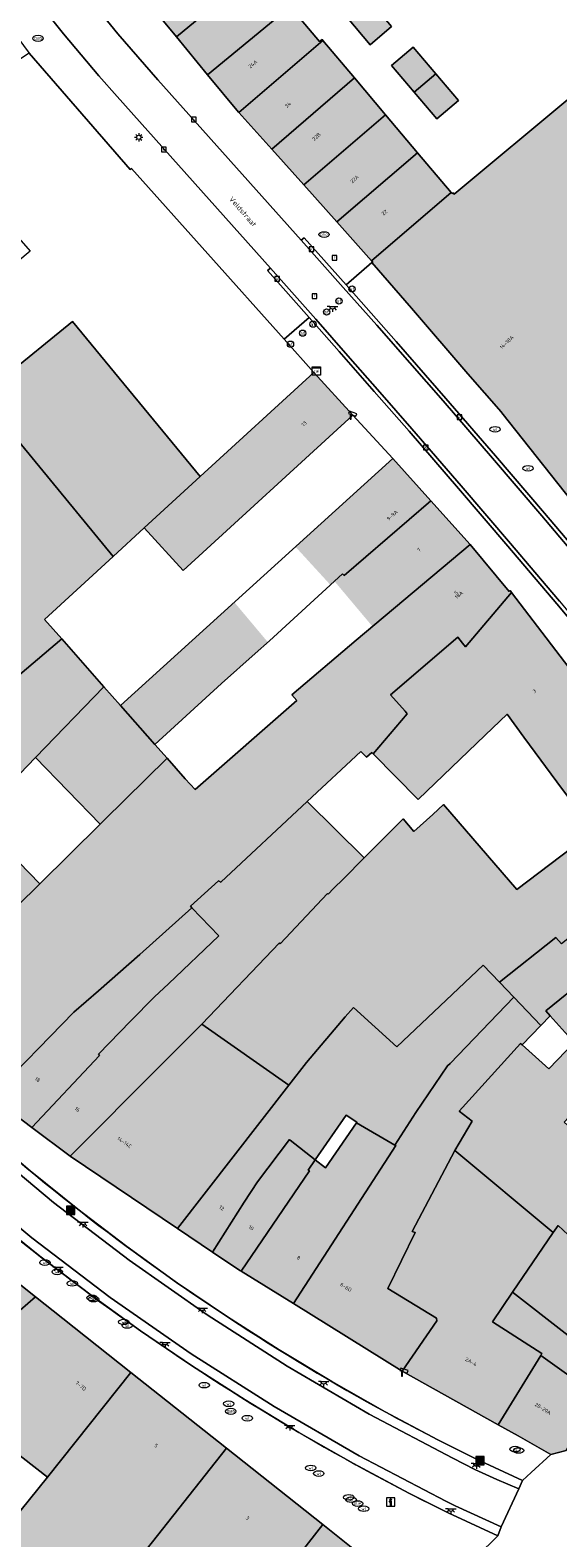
# Model space of a CAD drawing. Header units: metres. Extents: x 196496 to 197479, y 355250 to 356324.
# Tile 115 of 119: x 197211 to 197262, y 356073 to 356218. Entities that reach past the tile are written whole.
import ezdxf
from ezdxf.enums import TextEntityAlignment as Align

# ---------------------------------------------------------------- set-up
doc = ezdxf.new("R2010")
doc.units = ezdxf.units.M
doc.layers.get('0').update_dxf_attribs({"lineweight": 9})
for name, color, linetype, lineweight in [('B-WE-IE-MEUBILAIR_WEGMEUBILAIR-S', 251, 'Continuous', 9), ('B-WE-IE-MEUBILAIR_WEGMEUBILAIR_VERKEERSBORD-S', 251, 'Continuous', 9), ('B-WE-IE-TERREINAFSCHEIDING_KUNSTMATIG_HEKWERK-G', 251, 'IE-TERREINAFSCHEIDING-KUNSTMATIG', 9), ('B-WE-KL-BRANDSTOF_PUT-S', 251, 'Continuous', 9), ('B-WE-KL-DATA-S', 251, 'Continuous', 9), ('B-WE-KL-ET_LS_OV_LICHTMAST-S', 251, 'Continuous', 9), ('B-WE-KL-ET_LS_OV_LICHTPUNT-S', 251, 'Continuous', 9), ('B-WE-KL-GAS_PUT-S', 251, 'Continuous', 9), ('B-WE-KL-WATER-S', 251, 'Continuous', 9), ('B-WE-OG-BEBOUWING-GV', 251, 'Continuous', 9), ('B-WE-OG-BEBOUWING_HUISNUMMER-T35', 90, 'Continuous', 9), ('B-WE-OG-BEBOUWING_STRAATNAAM-T35', 130, 'Continuous', 9), ('B-WE-OG-TERREIN_ERF-GV', 251, 'Continuous', 9), ('B-WE-RI-GWA_KOLK-S', 251, 'Continuous', 9), ('B-WE-RI-GWA_RIOOLPUT-S', 251, 'Continuous', 9), ('B-WE-RI-HWA_GOOT_LIJNGOOT-G', 251, 'Continuous', 9), ('B-WE-VH-GOOT-G', 251, 'Continuous', 9), ('B-WE-VH-VERHARDING_BETONSTRAATSTEEN-GV', 251, 'Continuous', 9), ('B-WE-VH-VERHARDING_OPEN-GV', 251, 'Continuous', 9), ('B-WE-VH-VERHARDING_STRAATBAKSTEEN-GV', 251, 'Continuous', 9), ('B-WE-VW-AFSLUITPAAL-S', 251, 'Continuous', 9)]:
    doc.layers.add(name, color=color, linetype=linetype, lineweight=lineweight)
doc.layers.add('X-XX-AL-PRESENTATIE_GEBOUW3-V', color=7, linetype='Continuous', lineweight=9, true_color=0xebe1d6)
doc.styles.add('NLCS-ISO', font='NLCS-ISO.ttf')
doc.styles.add('NLCS-ISO-ANNOTATIEF-T35', font='NLCS-ISO.ttf', dxfattribs={"height": 3.5})
doc.linetypes.add('IE-TERREINAFSCHEIDING-KUNSTMATIG', pattern='A,4,[82,NLCS.SHX,S=0.75,R=90,X=0,Y=0],4,-2', length=10)

# ---------------------------------------------------------------- blocks, each defined once
blk = doc.blocks.new('SIE-WEG_AFVALBAK-SO')
at = {"linetype": 'ByBlock', "lineweight": 18}
h = blk.add_hatch(color=0, dxfattribs=at)
h.dxf.hatch_style = 1
h.paths.add_polyline_path([(-1.5, -1.5), (1.5, -1.5), (1.5, 1.5), (-1.5, 1.5)])
at = {"color": 0, "linetype": 'ByBlock', "lineweight": 18}
for points in [[(-2, -2), (2, -2), (2, 2), (-2, 2)], [(-1.5, -1.5), (1.5, -1.5), (1.5, 1.5), (-1.5, 1.5)]]:
    blk.add_lwpolyline(points, close=True, dxfattribs=at)
blk = doc.blocks.new('SIE-WEG_VERKEERSBORD_INFORMATIE-SO')
at = {"linetype": 'ByBlock', "lineweight": 18}
h = blk.add_hatch(color=0, dxfattribs=at)
h.dxf.hatch_style = 1
h.paths.add_polyline_path([(0.32, 0.49), (-0.82, 0.49), (-0.82, 0.19), (-0.32, 0.19), (-0.32, -1.62), (0.32, -1.62)])
h = blk.add_hatch(color=0, dxfattribs=at)
h.dxf.hatch_style = 1
edge = h.paths.add_edge_path()
edge.add_arc((0, 1.25), 0.373, 0, 360)
at = {"color": 0, "linetype": 'ByBlock', "lineweight": 18}
for points in [[(-2, -2), (2, -2), (2, 2), (-2, 2)], [(0.32, 0.49), (-0.82, 0.49), (-0.82, 0.19), (-0.32, 0.19), (-0.32, -1.62), (0.32, -1.62)]]:
    blk.add_lwpolyline(points, close=True, dxfattribs=at)
blk.add_circle((0, 1.25), 0.373, dxfattribs=at)
blk = doc.blocks.new('SKL-DATA_SIGNAAL_CAIKAST-SO')
at = {"color": 0, "linetype": 'ByBlock', "lineweight": 18}
for points in [[(-2, 2), (2, 2), (2, 1.68), (-2, 1.68)], [(-2, 1.52), (2, 1.52), (2, -2), (-2, -2)]]:
    blk.add_lwpolyline(points, close=True, dxfattribs=at)
at = {"color": 0, "linetype": 'ByBlock', "lineweight": 18, "style": 'NLCS-ISO'}
blk.add_text('cai', height=1.5, dxfattribs=at).set_placement((0, 0), align=Align.MIDDLE_CENTER)
blk = doc.blocks.new('SKL-ET_OV_LICHTMAST-SO')
at = {"color": 0, "linetype": 'ByBlock', "lineweight": 18}
for points in [[(-1.25, 0), (-2, 0)], [(-1.41, 1.41), (-0.88, 0.88)], [(0, 2), (0, 1.25)], [(0.88, 0.88), (1.41, 1.41)], [(2, 0), (1.25, 0)], [(-1.41, -1.41), (-0.88, -0.88)], [(0, -1.25), (0, -2)], [(0.88, -0.88), (1.41, -1.41)]]:
    blk.add_lwpolyline(points, dxfattribs=at)
blk.add_circle((0, 0), 1, dxfattribs=at)
blk = doc.blocks.new('SVW-AFSLUITPAAL-SO')
at = {"lineweight": 18}
blk.add_circle((0, 0), 1.5, dxfattribs=at)
at = {"lineweight": 18, "style": 'NLCS-ISO'}
blk.add_text('af', height=1.8, dxfattribs=at).set_placement((0, 0), align=Align.MIDDLE_CENTER)
blk = doc.blocks.new('SRI-PUT_INSPECTIEPUT_RIOOLPUT-SO')
at = {"color": 0, "linetype": 'ByBlock', "lineweight": 18}
blk.add_lwpolyline([(-1.12, -1.12), (1.12, -1.12), (1.12, 1.12), (-1.12, 1.12)], close=True, dxfattribs=at)
at = {"color": 0, "linetype": 'ByBlock', "lineweight": 18, "style": 'NLCS-ISO'}
blk.add_text('r', height=1.5, dxfattribs=at).set_placement((0, 0.28), align=Align.MIDDLE_CENTER)
blk = doc.blocks.new('SKL-BENZINEPUT_OLIEPUT-SO')
at = {"color": 0, "linetype": 'ByBlock', "lineweight": 18}
blk.add_ellipse((0, 0), major_axis=(2.5, 0), ratio=0.54, dxfattribs=at)
at = {"color": 0, "linetype": 'ByBlock', "lineweight": 18, "style": 'NLCS-ISO'}
blk.add_text('olie', height=1.5, dxfattribs=at).set_placement((0, 0.16), align=Align.MIDDLE_CENTER)
blk = doc.blocks.new('SRI-KOLK-SO')
at = {"color": 0, "linetype": 'ByBlock', "lineweight": 18}
blk.add_lwpolyline([(-1.125, -1.125), (1.125, -1.125), (1.125, 1.125), (-1.125, 1.125)], close=True, dxfattribs=at)
at = {"color": 0, "linetype": 'ByBlock', "lineweight": 18, "style": 'NLCS-ISO'}
blk.add_text('k', height=1.5, dxfattribs=at).set_placement((0, 0), align=Align.MIDDLE_CENTER)
blk = doc.blocks.new('SKL-WATER_WATERLEIDINGPUT-SO')
at = {"color": 0, "linetype": 'ByBlock', "lineweight": 18}
blk.add_ellipse((0, 0), major_axis=(2.5, 0), ratio=0.54, dxfattribs=at)
at = {"color": 0, "linetype": 'ByBlock', "lineweight": 18, "style": 'NLCS-ISO'}
blk.add_text('wl', height=1.5, dxfattribs=at).set_placement((0, 0), align=Align.MIDDLE_CENTER)
blk = doc.blocks.new('SKL-GAS_PUT-SO')
at = {"color": 0, "linetype": 'ByBlock', "lineweight": 18}
blk.add_ellipse((0, 0), major_axis=(2.5, 0), ratio=0.601255, dxfattribs=at)
at = {"color": 0, "linetype": 'ByBlock', "lineweight": 18, "style": 'NLCS-ISO'}
blk.add_text('gas', height=1.8, dxfattribs=at).set_placement((0.12, 0.3), align=Align.MIDDLE_CENTER)
blk = doc.blocks.new('SIE-WEG_CAMERA-SO')
at = {"color": 0, "linetype": 'ByBlock', "lineweight": 18}
blk.add_lwpolyline([(-1.22, 0.41), (-1.22, -1.92), (-0.72, -1.92), (-0.72, 0.25), (1.55, -0.53), (1.95, 0.66), (-1.6, 1.86), (-2, 0.68)], close=True, dxfattribs=at)
blk = doc.blocks.new('SKL-ET_OV_LICHTPUNT-SO')
at = {"color": 0, "linetype": 'ByBlock', "lineweight": 18}
for points in [[(-1.25, 0), (-2.5, 0)], [(1.25, 0), (2.5, 0)], [(-0.92, -0.85), (-1.83, -1.7)], [(0, -1.25), (0, -2.5)], [(0.92, -0.85), (1.83, -1.7)]]:
    blk.add_lwpolyline(points, dxfattribs=at)
blk.add_lwpolyline([(0, 0), (1.25, 0, -1), (-1.25, 0)], format="xyb", close=True, dxfattribs=at)

msp = doc.modelspace()

# ---------------------------------------------------------------- hatches: boundary and pattern name
at = {"layer": 'X-XX-AL-PRESENTATIE_GEBOUW3-V'}
for points in [[(197229.832, 356227.443), (197222.014, 356220.995), (197225, 356217.377), (197232.864, 356223.862)], [(197232.864, 356223.862), (197225, 356217.377), (197227.992, 356213.752), (197235.919, 356220.253)], [(197243.495, 356220.945), (197241.424, 356219.197), (197243.598, 356216.621), (197245.669, 356218.369)], [(197235.919, 356220.253), (197227.992, 356213.752), (197230.957, 356210.159), (197230.991, 356210.121), (197239.05, 356217.037), (197238.981, 356217.119), (197238.74, 356216.921)], [(197230.991, 356210.121), (197234.146, 356206.61), (197242.097, 356213.433), (197239.05, 356217.037)], [(197247.842, 356212.077), (197249.905, 356213.834), (197247.724, 356216.393), (197245.661, 356214.636)], [(197249.905, 356213.834), (197247.842, 356212.077), (197250.022, 356209.517), (197252.085, 356211.274)], [(197237.24, 356203.168), (197245.083, 356209.899), (197242.097, 356213.433), (197234.146, 356206.61)], [(197243.759, 356195.716), (197247.581, 356191.339), (197252.998, 356185.049), (197256.171, 356181.395), (197256.239, 356181.309), (197262.964, 356172.841), (197263.696, 356172.021), (197269.243, 356176.991), (197274.836, 356181.704), (197278.742, 356184.986), (197283.491, 356189.822), (197286.538, 356193.048), (197282.24, 356197.932), (197282.325, 356198), (197279.593, 356200.794), (197278.393, 356199.601), (197274.442, 356204.178), (197269.844, 356210.213), (197267.684, 356208.463), (197266.684, 356207.661), (197262.971, 356211.689), (197251.671, 356202.285), (197251.564, 356202.402), (197251.474, 356202.338), (197251.376, 356202.454), (197243.744, 356195.905), (197243.846, 356195.792)], [(197245.083, 356209.899), (197237.24, 356203.168), (197240.416, 356199.62), (197248.157, 356206.263)], [(197243.744, 356195.905), (197251.376, 356202.454), (197248.157, 356206.263), (197240.416, 356199.62)], [(197218.916, 356167.521), (197221.908, 356170.262), (197227.285, 356175.19), (197215.017, 356190.063), (197208.261, 356184.567), (197206.272, 356182.938), (197209.395, 356179.115)], [(197221.908, 356170.262), (197225.649, 356166.176), (197241.925, 356181.092), (197238.182, 356185.176), (197227.285, 356175.19)], [(197213.987, 356159.622), (197212.329, 356161.484), (197218.916, 356167.521), (197209.395, 356179.115), (197206.917, 356177.092), (197206.783, 356176.983), (197202.015, 356173.09), (197183.219, 356157.621), (197183.147, 356157.709), (197173.459, 356149.729), (197173.642, 356149.522), (197179.93, 356142.89), (197194.162, 356155.192), (197204.679, 356164.478), (197207.446, 356161.324), (197197.014, 356152.155), (197186.82, 356142.887), (197186.732, 356142.984), (197183.02, 356139.632), (197186.505, 356135.957), (197191.369, 356139.986), (197196.398, 356144.22), (197196.718, 356144.443), (197201.251, 356148.522), (197206.538, 356153.321)], [(197249.438, 356172.861), (197245.778, 356176.92), (197236.433, 356168.451), (197239.777, 356164.805), (197240.167, 356165.162), (197240.937, 356165.869), (197241.11, 356165.688)], [(197253.213, 356168.675), (197249.438, 356172.861), (197241.11, 356165.688), (197240.937, 356165.869), (197240.167, 356165.162), (197243.839, 356160.794)], [(197211.884, 356136.125), (197198.858, 356123.319), (197199.014, 356123.164), (197207.199, 356115.685), (197215.138, 356123.812), (197217.529, 356125.86), (197221.489, 356129.333), (197226.492, 356133.814), (197226.353, 356133.958), (197229.052, 356136.417), (197229.278, 356136.288), (197237.565, 356144.012), (197242.706, 356148.804), (197243.252, 356148.253), (197243.774, 356148.701), (197243.879, 356148.594), (197247.169, 356152.421), (197246.976, 356152.689), (197245.567, 356154.25), (197252.011, 356159.767), (197252.471, 356159.195), (197252.757, 356158.839), (197257.167, 356164.072), (197257.036, 356164.243), (197256.944, 356164.175), (197253.213, 356168.675), (197243.839, 356160.794), (197242.273, 356159.478), (197236.086, 356154.245), (197236.564, 356153.705), (197226.805, 356145.181), (197225.852, 356146.184), (197224.098, 356148.16), (197218.03, 356142.18), (197217.671, 356141.826)], [(197219.625, 356153.218), (197222.916, 356149.497), (197229.323, 356155.322), (197233.778, 356159.304), (197230.561, 356163.129)], [(197252.471, 356159.195), (197252.011, 356159.767), (197245.567, 356154.25), (197246.976, 356152.689), (197247.169, 356152.421), (197243.879, 356148.594), (197248.217, 356144.197), (197254.661, 356150.38), (197256.762, 356152.382), (197258.361, 356150.177), (197262.077, 356145.16), (197263.936, 356142.715), (197265.028, 356141.274), (197271.109, 356145.882), (197257.167, 356164.072), (197252.757, 356158.839)], [(197204.84, 356141.027), (197205.471, 356141.627), (197207.252, 356143.271), (197206.959, 356143.581), (197211.468, 356148.234), (197218.042, 356155.016), (197213.987, 356159.622), (197206.538, 356153.321), (197201.251, 356148.522), (197196.718, 356144.443), (197196.398, 356144.22), (197191.369, 356139.986), (197186.505, 356135.957), (197186.917, 356135.523), (197189.396, 356132.908), (197189.521, 356132.776), (197192.765, 356135.669), (197193.72, 356134.771), (197200.401, 356140.545), (197203.132, 356142.975)], [(197219.625, 356153.218), (197218.042, 356155.016), (197211.468, 356148.234), (197217.671, 356141.826), (197218.03, 356142.18), (197224.098, 356148.16), (197222.916, 356149.497)], [(197241.031, 356136.606), (197240.094, 356135.664), (197239.576, 356135.129), (197239.514, 356135.189), (197234.972, 356130.369), (197234.888, 356130.455), (197227.431, 356122.653), (197235.78, 356116.786), (197237.48, 356118.976), (197241.205, 356123.346), (197241.998, 356124.249), (197246.181, 356120.479), (197254.455, 356128.302), (197256.011, 356126.67), (197261.432, 356130.979), (197261.993, 356130.367), (197275.037, 356140.724), (197271.109, 356145.882), (197265.028, 356141.274), (197265.098, 356141.182), (197257.698, 356135.573), (197250.656, 356143.733), (197249.614, 356142.781), (197247.801, 356141.127), (197246.762, 356142.364), (197243.017, 356138.601)], [(197237.565, 356144.012), (197229.278, 356136.288), (197229.052, 356136.417), (197226.353, 356133.958), (197226.492, 356133.814), (197229.081, 356131.11), (197224.225, 356126.504), (197222.899, 356125.266), (197220.599, 356122.949), (197217.504, 356119.786), (197217.625, 356119.658), (197211.124, 356112.744), (197214.794, 356109.995), (197223.514, 356118.705), (197226.772, 356121.986), (197227.431, 356122.653), (197234.888, 356130.455), (197234.972, 356130.369), (197239.514, 356135.189), (197239.576, 356135.129), (197240.094, 356135.664), (197241.031, 356136.606), (197243.017, 356138.601)], [(197198.858, 356123.319), (197211.884, 356136.125), (197208.862, 356139.222), (197207.15, 356137.406), (197204.273, 356140.489), (197202.247, 356138.566), (197201.516, 356137.854), (197192.545, 356129.59)], [(197268.215, 356130.203), (197277.382, 356137.643), (197275.037, 356140.724), (197261.993, 356130.367), (197261.432, 356130.979), (197256.011, 356126.67), (197257.388, 356125.243), (197260.007, 356122.529), (197260.899, 356123.455), (197260.474, 356123.922)], [(197207.199, 356115.685), (197211.124, 356112.744), (197217.625, 356119.658), (197217.504, 356119.786), (197220.599, 356122.949), (197222.899, 356125.266), (197224.225, 356126.504), (197229.081, 356131.11), (197226.492, 356133.814), (197221.489, 356129.333), (197217.529, 356125.86), (197215.138, 356123.812)], [(197266.212, 356117.507), (197269.434, 356114.134), (197274.756, 356118.974), (197278.133, 356122.045), (197284.687, 356128.047), (197281.099, 356132.76), (197272.302, 356125.61), (197268.215, 356130.203), (197260.474, 356123.922), (197260.899, 356123.455), (197263.194, 356120.9)], [(197241.294, 356113.912), (197242.334, 356113.238), (197242.288, 356113.171), (197245.975, 356111.049), (197247.984, 356114.181), (197251.047, 356118.645), (197251.299, 356118.867), (197257.388, 356125.243), (197256.011, 356126.67), (197254.455, 356128.302), (197246.181, 356120.479), (197241.998, 356124.249), (197241.205, 356123.346), (197237.48, 356118.976), (197235.78, 356116.786), (197225.109, 356103.046), (197228.479, 356100.777), (197231.494, 356105.561), (197232.786, 356107.512), (197235.848, 356111.574), (197235.922, 356111.52), (197238.324, 356109.625)], [(197251.724, 356110.537), (197253.406, 356113.341), (197252.143, 356114.291), (197258.051, 356120.781), (197258.196, 356120.651), (197260.007, 356122.529), (197257.388, 356125.243), (197251.299, 356118.867), (197251.047, 356118.645), (197247.984, 356114.181), (197245.975, 356111.049), (197246.067, 356110.994), (197236.231, 356095.838), (197246.689, 356089.37), (197250.007, 356094.195), (197249.984, 356094.442), (197245.315, 356097.297), (197247.932, 356102.652), (197247.643, 356102.765)], [(197214.794, 356109.995), (197225.109, 356103.046), (197235.78, 356116.786), (197227.431, 356122.653), (197226.772, 356121.986), (197223.514, 356118.705)], [(197261.178, 356102.651), (197261.656, 356103.342), (197265.026, 356100.205), (197265.049, 356100.007), (197271.237, 356093.986), (197275.512, 356099.532), (197268.974, 356105.7), (197269.704, 356106.706), (197266.782, 356109.479), (197266.491, 356109.457), (197265.492, 356110.292), (197262.234, 356113.252), (197266.212, 356117.507), (197263.194, 356120.9), (197260.751, 356118.364), (197258.196, 356120.651), (197258.051, 356120.781), (197252.143, 356114.291), (197253.406, 356113.341), (197251.724, 356110.537)], [(197242.288, 356113.171), (197239.306, 356108.85), (197238.324, 356109.625), (197237.655, 356108.656), (197237.774, 356108.574), (197231.208, 356098.945), (197236.231, 356095.838), (197246.067, 356110.994), (197245.975, 356111.049)], [(197231.208, 356098.945), (197237.774, 356108.574), (197237.655, 356108.656), (197238.324, 356109.625), (197235.922, 356111.52), (197235.848, 356111.574), (197232.786, 356107.512), (197231.494, 356105.561), (197228.479, 356100.777), (197231.079, 356099.025)], [(197259.985, 356090.872), (197260.093, 356091.049), (197255.361, 356094.1), (197257.286, 356096.929), (197261.178, 356102.651), (197251.724, 356110.537), (197247.643, 356102.765), (197247.932, 356102.652), (197245.315, 356097.297), (197249.984, 356094.442), (197250.007, 356094.195), (197246.689, 356089.37), (197255.909, 356084.2)], [(197194.711, 356082.605), (197196.093, 356083.698), (197201.786, 356088.395), (197202.451, 356088.944), (197202.594, 356088.807), (197211.469, 356096.474), (197203.416, 356102.846), (197200.461, 356100.31), (197202.674, 356097.189), (197202.593, 356096.479), (197202.505, 356095.18), (197201.73, 356093.864), (197200.312, 356091.457), (197197.502, 356089.258), (197196.797, 356090.098), (197195.114, 356092.043), (197195.03, 356091.966), (197189.428, 356098.695), (197184.241, 356094.751), (197190.633, 356086.929), (197190.975, 356087.232)], [(197257.286, 356096.929), (197267.109, 356089.294), (197271.002, 356093.68), (197271.01, 356093.691), (197271.237, 356093.986), (197265.049, 356100.007), (197265.026, 356100.205), (197261.656, 356103.342), (197261.178, 356102.651)], [(197201.786, 356088.395), (197205.938, 356085.184), (197203.523, 356082.086), (197203.37, 356078.96), (197205.335, 356077.036), (197205.445, 356076.923), (197208.965, 356082.022), (197212.603, 356079.186), (197220.611, 356089.241), (197214.075, 356094.413), (197211.469, 356096.474), (197202.594, 356088.807), (197202.451, 356088.944)], [(197259.985, 356090.872), (197265.592, 356086.876), (197267.031, 356089.206), (197267.055, 356089.233), (197267.109, 356089.294), (197257.286, 356096.929), (197255.361, 356094.1), (197260.093, 356091.049)], [(197255.909, 356084.2), (197257.805, 356083.137), (197260.955, 356081.371), (197262.42, 356081.745), (197265.592, 356086.876), (197259.985, 356090.872)], [(197208.956, 356036.707), (197215.953, 356045.647), (197221.256, 356052.18), (197222.757, 356054.076), (197213.494, 356061.312), (197217.715, 356066.662), (197219.579, 356069.021), (197229.803, 356081.968), (197220.611, 356089.241), (197212.603, 356079.186), (197208.372, 356073.921), (197208.191, 356074.107), (197184.317, 356044.291), (197197.014, 356040.361), (197197.053, 356040.489), (197197.553, 356040.343), (197197.541, 356040.147), (197207.083, 356037.271)], [(197217.715, 356066.662), (197213.494, 356061.312), (197222.757, 356054.076), (197224.065, 356055.728), (197224.408, 356055.659), (197229.924, 356062.656), (197229.766, 356062.778), (197239.067, 356074.637), (197229.803, 356081.968), (197219.579, 356069.021), (197222.295, 356066.862), (197223.117, 356066.209), (197222.532, 356065.469), (197223.68, 356064.556), (197222.376, 356062.953), (197220.425, 356064.506)], [(197239.067, 356074.637), (197229.766, 356062.778), (197229.924, 356062.656), (197231.418, 356061.501), (197233.257, 356060.688), (197234.453, 356064.488), (197238.89, 356062.865), (197242.113, 356072.227)]]:
    msp.add_hatch(color=256, dxfattribs=at).paths.add_polyline_path(points)

# ---------------------------------------------------------------- linework, layer by layer
at = {"layer": 'B-WE-IE-TERREINAFSCHEIDING_KUNSTMATIG_HEKWERK-G', "ltscale": 0.2, "flags": 128}
for points in [[(197210.865, 356215.816), (197220.544, 356204.661), (197220.684, 356204.763), (197235.338, 356188.36)], [(197235.338, 356188.36), (197238.182, 356185.176)]]:
    msp.add_lwpolyline(points, dxfattribs=at)
at = {"layer": 'B-WE-OG-BEBOUWING-GV', "flags": 128}
for points in [[(197229.832, 356227.443), (197222.014, 356220.995), (197225, 356217.377), (197232.864, 356223.862)], [(197232.864, 356223.862), (197225, 356217.377), (197227.992, 356213.752), (197235.919, 356220.253)], [(197243.495, 356220.945), (197241.424, 356219.197), (197243.598, 356216.621), (197245.669, 356218.369)], [(197235.919, 356220.253), (197227.992, 356213.752), (197230.957, 356210.159), (197230.991, 356210.121), (197239.05, 356217.037), (197238.981, 356217.119), (197238.74, 356216.921)], [(197230.991, 356210.121), (197234.146, 356206.61), (197242.097, 356213.433), (197239.05, 356217.037)], [(197247.842, 356212.077), (197249.905, 356213.834), (197247.724, 356216.393), (197245.661, 356214.636)], [(197249.905, 356213.834), (197247.842, 356212.077), (197250.022, 356209.517), (197252.085, 356211.274)], [(197237.24, 356203.168), (197245.083, 356209.899), (197242.097, 356213.433), (197234.146, 356206.61)], [(197245.083, 356209.899), (197237.24, 356203.168), (197240.416, 356199.62), (197248.157, 356206.263)], [(197243.744, 356195.905), (197251.376, 356202.454), (197248.157, 356206.263), (197240.416, 356199.62)], [(197218.916, 356167.521), (197221.908, 356170.262), (197227.285, 356175.19), (197215.017, 356190.063), (197208.261, 356184.567), (197206.272, 356182.938), (197209.395, 356179.115)], [(197221.908, 356170.262), (197225.649, 356166.176), (197241.925, 356181.092), (197238.182, 356185.176), (197227.285, 356175.19)], [(197219.625, 356153.218), (197222.916, 356149.497), (197229.323, 356155.322), (197232.547, 356158.204), (197233.932, 356159.442), (197240.937, 356165.869), (197241.11, 356165.688), (197249.438, 356172.861), (197245.778, 356176.92)], [(197253.213, 356168.675), (197249.438, 356172.861), (197241.11, 356165.688), (197240.937, 356165.869), (197233.932, 356159.442), (197232.547, 356158.204), (197229.323, 356155.322), (197222.916, 356149.497), (197224.098, 356148.16), (197225.852, 356146.184), (197226.805, 356145.181), (197236.564, 356153.705), (197236.086, 356154.245), (197242.273, 356159.478)], [(197252.471, 356159.195), (197252.011, 356159.767), (197245.567, 356154.25), (197246.976, 356152.689), (197247.169, 356152.421), (197243.879, 356148.594), (197248.217, 356144.197), (197254.661, 356150.38), (197256.762, 356152.382), (197258.361, 356150.177), (197262.077, 356145.16), (197263.936, 356142.715), (197265.028, 356141.274), (197271.109, 356145.882), (197257.167, 356164.072), (197252.757, 356158.839)], [(197204.84, 356141.027), (197205.471, 356141.627), (197207.252, 356143.271), (197206.959, 356143.581), (197211.468, 356148.234), (197218.042, 356155.016), (197213.987, 356159.622), (197206.538, 356153.321), (197201.251, 356148.522), (197196.718, 356144.443), (197196.398, 356144.22), (197191.369, 356139.986), (197186.505, 356135.957), (197186.917, 356135.523), (197189.396, 356132.908), (197189.521, 356132.776), (197192.765, 356135.669), (197193.72, 356134.771), (197200.401, 356140.545), (197203.132, 356142.975)], [(197219.625, 356153.218), (197218.042, 356155.016), (197211.468, 356148.234), (197217.671, 356141.826), (197218.03, 356142.18), (197224.098, 356148.16), (197222.916, 356149.497)], [(197237.565, 356144.012), (197229.278, 356136.288), (197229.052, 356136.417), (197226.353, 356133.958), (197226.492, 356133.814), (197229.081, 356131.11), (197224.225, 356126.504), (197222.899, 356125.266), (197220.599, 356122.949), (197217.504, 356119.786), (197217.625, 356119.658), (197211.124, 356112.744), (197214.794, 356109.995), (197223.514, 356118.705), (197226.772, 356121.986), (197227.431, 356122.653), (197234.888, 356130.455), (197234.972, 356130.369), (197239.514, 356135.189), (197239.576, 356135.129), (197240.094, 356135.664), (197241.031, 356136.606), (197243.017, 356138.601)], [(197198.858, 356123.319), (197211.884, 356136.125), (197208.862, 356139.222), (197207.15, 356137.406), (197204.273, 356140.489), (197202.247, 356138.566), (197201.516, 356137.854), (197192.545, 356129.59)], [(197268.215, 356130.203), (197277.382, 356137.643), (197275.037, 356140.724), (197261.993, 356130.367), (197261.432, 356130.979), (197256.011, 356126.67), (197257.388, 356125.243), (197260.007, 356122.529), (197260.899, 356123.455), (197260.474, 356123.922)], [(197207.199, 356115.685), (197211.124, 356112.744), (197217.625, 356119.658), (197217.504, 356119.786), (197220.599, 356122.949), (197222.899, 356125.266), (197224.225, 356126.504), (197229.081, 356131.11), (197226.492, 356133.814), (197221.489, 356129.333), (197217.529, 356125.86), (197215.138, 356123.812)], [(197266.212, 356117.507), (197269.434, 356114.134), (197274.756, 356118.974), (197278.133, 356122.045), (197284.687, 356128.047), (197281.099, 356132.76), (197272.302, 356125.61), (197268.215, 356130.203), (197260.474, 356123.922), (197260.899, 356123.455), (197263.194, 356120.9)], [(197241.294, 356113.912), (197242.334, 356113.238), (197242.288, 356113.171), (197245.975, 356111.049), (197247.984, 356114.181), (197251.047, 356118.645), (197251.299, 356118.867), (197257.388, 356125.243), (197256.011, 356126.67), (197254.455, 356128.302), (197246.181, 356120.479), (197241.998, 356124.249), (197241.205, 356123.346), (197237.48, 356118.976), (197235.78, 356116.786), (197225.109, 356103.046), (197228.479, 356100.777), (197231.494, 356105.561), (197232.786, 356107.512), (197235.848, 356111.574), (197235.922, 356111.52), (197238.324, 356109.625)], [(197251.724, 356110.537), (197253.406, 356113.341), (197252.143, 356114.291), (197258.051, 356120.781), (197258.196, 356120.651), (197260.007, 356122.529), (197257.388, 356125.243), (197251.299, 356118.867), (197251.047, 356118.645), (197247.984, 356114.181), (197245.975, 356111.049), (197246.067, 356110.994), (197236.231, 356095.838), (197246.689, 356089.37), (197250.007, 356094.195), (197249.984, 356094.442), (197245.315, 356097.297), (197247.932, 356102.652), (197247.643, 356102.765)], [(197214.794, 356109.995), (197225.109, 356103.046), (197235.78, 356116.786), (197227.431, 356122.653), (197226.772, 356121.986), (197223.514, 356118.705)], [(197261.178, 356102.651), (197261.656, 356103.342), (197265.026, 356100.205), (197265.049, 356100.007), (197271.237, 356093.986), (197275.512, 356099.532), (197268.974, 356105.7), (197269.704, 356106.706), (197266.782, 356109.479), (197266.491, 356109.457), (197265.492, 356110.292), (197262.234, 356113.252), (197266.212, 356117.507), (197263.194, 356120.9), (197260.751, 356118.364), (197258.196, 356120.651), (197258.051, 356120.781), (197252.143, 356114.291), (197253.406, 356113.341), (197251.724, 356110.537)], [(197242.288, 356113.171), (197239.306, 356108.85), (197238.324, 356109.625), (197237.655, 356108.656), (197237.774, 356108.574), (197231.208, 356098.945), (197236.231, 356095.838), (197246.067, 356110.994), (197245.975, 356111.049)], [(197231.208, 356098.945), (197237.774, 356108.574), (197237.655, 356108.656), (197238.324, 356109.625), (197235.922, 356111.52), (197235.848, 356111.574), (197232.786, 356107.512), (197231.494, 356105.561), (197228.479, 356100.777), (197231.079, 356099.025)], [(197259.985, 356090.872), (197260.093, 356091.049), (197255.361, 356094.1), (197257.286, 356096.929), (197261.178, 356102.651), (197251.724, 356110.537), (197247.643, 356102.765), (197247.932, 356102.652), (197245.315, 356097.297), (197249.984, 356094.442), (197250.007, 356094.195), (197246.689, 356089.37), (197255.909, 356084.2)], [(197194.711, 356082.605), (197196.093, 356083.698), (197201.786, 356088.395), (197202.451, 356088.944), (197202.594, 356088.807), (197211.469, 356096.474), (197203.416, 356102.846), (197200.461, 356100.31), (197202.674, 356097.189), (197202.593, 356096.479), (197202.505, 356095.18), (197201.73, 356093.864), (197200.312, 356091.457), (197197.502, 356089.258), (197196.797, 356090.098), (197195.114, 356092.043), (197195.03, 356091.966), (197189.428, 356098.695), (197184.241, 356094.751), (197190.633, 356086.929), (197190.975, 356087.232)], [(197257.286, 356096.929), (197267.109, 356089.294), (197271.002, 356093.68), (197271.01, 356093.691), (197271.237, 356093.986), (197265.049, 356100.007), (197265.026, 356100.205), (197261.656, 356103.342), (197261.178, 356102.651)], [(197201.786, 356088.395), (197205.938, 356085.184), (197203.523, 356082.086), (197203.37, 356078.96), (197205.335, 356077.036), (197205.445, 356076.923), (197208.965, 356082.022), (197212.603, 356079.186), (197220.611, 356089.241), (197214.075, 356094.413), (197211.469, 356096.474), (197202.594, 356088.807), (197202.451, 356088.944)], [(197259.985, 356090.872), (197265.592, 356086.876), (197267.031, 356089.206), (197267.055, 356089.233), (197267.109, 356089.294), (197257.286, 356096.929), (197255.361, 356094.1), (197260.093, 356091.049)], [(197255.909, 356084.2), (197257.805, 356083.137), (197260.955, 356081.371), (197262.42, 356081.745), (197265.592, 356086.876), (197259.985, 356090.872)], [(197208.956, 356036.707), (197215.953, 356045.647), (197221.256, 356052.18), (197222.757, 356054.076), (197213.494, 356061.312), (197217.715, 356066.662), (197219.579, 356069.021), (197229.803, 356081.968), (197220.611, 356089.241), (197212.603, 356079.186), (197208.372, 356073.921), (197208.191, 356074.107), (197184.317, 356044.291), (197197.014, 356040.361), (197197.053, 356040.489), (197197.553, 356040.343), (197197.541, 356040.147), (197207.083, 356037.271)], [(197217.715, 356066.662), (197213.494, 356061.312), (197222.757, 356054.076), (197224.065, 356055.728), (197224.408, 356055.659), (197229.924, 356062.656), (197229.766, 356062.778), (197239.067, 356074.637), (197229.803, 356081.968), (197219.579, 356069.021), (197222.295, 356066.862), (197223.117, 356066.209), (197222.532, 356065.469), (197223.68, 356064.556), (197222.376, 356062.953), (197220.425, 356064.506)], [(197239.067, 356074.637), (197229.766, 356062.778), (197229.924, 356062.656), (197231.418, 356061.501), (197233.257, 356060.688), (197234.453, 356064.488), (197238.89, 356062.865), (197242.113, 356072.227)]]:
    msp.add_lwpolyline(points, close=True, dxfattribs=at)
for points in [[(197262.971, 356211.689), (197251.671, 356202.285), (197251.564, 356202.402), (197251.474, 356202.338), (197251.376, 356202.454), (197243.744, 356195.905), (197243.846, 356195.792), (197243.759, 356195.716), (197247.581, 356191.339), (197252.998, 356185.049), (197256.171, 356181.395), (197256.239, 356181.309), (197262.964, 356172.841)], [(197206.538, 356153.321), (197213.987, 356159.622), (197212.329, 356161.484), (197218.916, 356167.521), (197209.395, 356179.115)], [(197207.199, 356115.685), (197215.138, 356123.812), (197217.529, 356125.86), (197221.489, 356129.333), (197226.492, 356133.814), (197226.353, 356133.958), (197229.052, 356136.417), (197229.278, 356136.288), (197237.565, 356144.012), (197242.706, 356148.804), (197243.252, 356148.253), (197243.774, 356148.701), (197243.879, 356148.594), (197247.169, 356152.421), (197246.976, 356152.689), (197245.567, 356154.25), (197252.011, 356159.767), (197252.471, 356159.195), (197252.757, 356158.839), (197257.167, 356164.072), (197257.036, 356164.243), (197256.944, 356164.175), (197253.213, 356168.675), (197242.273, 356159.478), (197236.086, 356154.245), (197236.564, 356153.705), (197226.805, 356145.181), (197225.852, 356146.184), (197224.098, 356148.16), (197218.03, 356142.18), (197217.671, 356141.826), (197211.884, 356136.125), (197198.858, 356123.319)], [(197265.098, 356141.182), (197257.698, 356135.573), (197250.656, 356143.733), (197249.614, 356142.781), (197247.801, 356141.127), (197246.762, 356142.364), (197243.017, 356138.601), (197241.031, 356136.606), (197240.094, 356135.664), (197239.576, 356135.129), (197239.514, 356135.189), (197234.972, 356130.369), (197234.888, 356130.455), (197227.431, 356122.653), (197235.78, 356116.786), (197237.48, 356118.976), (197241.205, 356123.346), (197241.998, 356124.249), (197246.181, 356120.479), (197254.455, 356128.302), (197256.011, 356126.67), (197261.432, 356130.979), (197261.993, 356130.367)]]:
    msp.add_lwpolyline(points, dxfattribs=at)
at = {"layer": 'B-WE-OG-TERREIN_ERF-GV', "flags": 128}
for points in [[(197202.811, 356190.043), (197197.401, 356185.542), (197201.045, 356181.109), (197205.036, 356184.552), (197205.549, 356183.977), (197207.336, 356185.601), (197208.261, 356184.567), (197215.017, 356190.063), (197227.285, 356175.19), (197238.182, 356185.176), (197235.338, 356188.36), (197220.684, 356204.763), (197220.544, 356204.661), (197210.865, 356215.816), (197203.117, 356210.748), (197200.356, 356208.942), (197202.506, 356206.48), (197210.947, 356196.812)], [(197212.329, 356161.484), (197213.987, 356159.622), (197218.042, 356155.016), (197219.625, 356153.218), (197245.778, 356176.92), (197241.925, 356181.092), (197225.649, 356166.176), (197221.908, 356170.262), (197218.916, 356167.521)], [(197237.565, 356144.012), (197243.017, 356138.601), (197246.762, 356142.364), (197247.801, 356141.127), (197249.614, 356142.781), (197250.656, 356143.733), (197257.698, 356135.573), (197265.098, 356141.182), (197265.028, 356141.274), (197263.936, 356142.715), (197262.077, 356145.16), (197258.361, 356150.177), (197256.762, 356152.382), (197254.661, 356150.38), (197248.217, 356144.197), (197243.879, 356148.594), (197243.774, 356148.701), (197243.252, 356148.253), (197242.706, 356148.804)], [(197204.84, 356141.027), (197204.62, 356140.818), (197204.273, 356140.489), (197207.15, 356137.406), (197208.862, 356139.222), (197211.884, 356136.125), (197217.671, 356141.826), (197211.468, 356148.234), (197206.959, 356143.581), (197207.252, 356143.271), (197205.471, 356141.627)], [(197263.194, 356120.9), (197260.899, 356123.455), (197260.007, 356122.529), (197258.196, 356120.651), (197260.751, 356118.364)], [(197239.306, 356108.85), (197242.288, 356113.171), (197242.334, 356113.238), (197241.294, 356113.912), (197238.324, 356109.625)], [(197205.445, 356076.923), (197208.191, 356074.107), (197208.372, 356073.921), (197212.603, 356079.186), (197208.965, 356082.022)]]:
    msp.add_lwpolyline(points, close=True, dxfattribs=at)
at = {"layer": 'B-WE-RI-HWA_GOOT_LIJNGOOT-G'}
for points in [[(197193.637, 356124.558, 0.0814452), (197250.111, 356082.764)], [(197193.637, 356124.558, 0.0814452), (197250.111, 356082.764)], [(197189.443, 356120.45, 0.0825639), (197249.486, 356076.551)], [(197189.443, 356120.45, 0.0825639), (197249.486, 356076.551)]]:
    msp.add_lwpolyline(points, format="xyb", dxfattribs=at)
at = {"layer": 'B-WE-RI-HWA_GOOT_LIJNGOOT-G', "flags": 128}
for points in [[(197206.462, 356112.395), (197210.952, 356108.577)], [(197210.952, 356108.577), (197215.544, 356104.883)], [(197207.179, 356104.16), (197211.876, 356100.388)], [(197215.544, 356104.883), (197220.235, 356101.315)], [(197220.235, 356101.315), (197225.02, 356097.875)], [(197211.876, 356100.388), (197216.671, 356096.743)], [(197225.02, 356097.875), (197229.898, 356094.567)], [(197216.671, 356096.743), (197221.561, 356093.227)], [(197229.898, 356094.567), (197234.863, 356091.392)], [(197221.561, 356093.227), (197226.543, 356089.842)], [(197234.863, 356091.392), (197239.912, 356088.354)], [(197226.543, 356089.842), (197231.613, 356086.59)], [(197239.912, 356088.354), (197245.043, 356085.453)], [(197231.613, 356086.59), (197236.768, 356083.474)], [(197245.043, 356085.453), (197250.111, 356082.764)], [(197236.768, 356083.474), (197242.003, 356080.496)], [(197250.111, 356082.764), (197253.746, 356080.939), (197258.245, 356078.877)], [(197250.111, 356082.764), (197253.746, 356080.939), (197258.245, 356078.877)], [(197250.111, 356082.764), (197253.746, 356080.939), (197258.245, 356078.877)], [(197242.003, 356080.496), (197247.316, 356077.659)], [(197247.316, 356077.659), (197249.486, 356076.551)], [(197249.486, 356076.551), (197251.111, 356075.751), (197255.858, 356073.548)], [(197249.486, 356076.551), (197251.111, 356075.751), (197255.858, 356073.548)], [(197249.486, 356076.551), (197251.111, 356075.751), (197255.858, 356073.548)]]:
    msp.add_lwpolyline(points, dxfattribs=at)
at = {"layer": 'B-WE-VH-GOOT-G', "flags": 128}
for points in [[(197236.992, 356197.866), (197241.026, 356193.345), (197244.23, 356189.725), (197247.422, 356186.093), (197250.604, 356182.453), (197252.987, 356179.71), (197255.36, 356176.958), (197260.085, 356171.437), (197264.781, 356165.9), (197269.453, 356160.342), (197273.85, 356155.066), (197278.224, 356149.772), (197293.811, 356130.827)], [(197234.018, 356195.173), (197238.378, 356190.277), (197241.461, 356186.788), (197244.534, 356183.29), (197247.597, 356179.784), (197252.357, 356174.29), (197257.086, 356168.77), (197259.434, 356166.007), (197261.773, 356163.237), (197266.434, 356157.681), (197272.279, 356150.661), (197275.19, 356147.142), (197278.092, 356143.615), (197290.695, 356128.262)]]:
    msp.add_lwpolyline(points, dxfattribs=at)
at = {"layer": 'B-WE-VH-VERHARDING_BETONSTRAATSTEEN-GV', "flags": 128}
msp.add_lwpolyline([(197294.079, 356131.047), (197278.049, 356150.554), (197275.28, 356153.9), (197269.721, 356160.574), (197265.053, 356166.133), (197260.359, 356171.67), (197255.628, 356177.194), (197250.869, 356182.695), (197246.107, 356188.146), (197241.313, 356193.579), (197237.263, 356198.112), (197236.992, 356197.866), (197241.026, 356193.345), (197244.23, 356189.725), (197247.422, 356186.093), (197250.604, 356182.453), (197252.987, 356179.71), (197255.36, 356176.958), (197260.085, 356171.437), (197264.781, 356165.9), (197269.453, 356160.342), (197273.85, 356155.066), (197278.224, 356149.772), (197293.811, 356130.827)], close=True, dxfattribs=at)
msp.add_lwpolyline([(197261.773, 356163.237), (197259.434, 356166.007), (197257.086, 356168.77), (197252.357, 356174.29), (197247.597, 356179.784), (197244.534, 356183.29), (197241.461, 356186.788), (197238.378, 356190.277), (197234.018, 356195.173), (197233.74, 356194.947), (197237.745, 356190.462), (197240.634, 356187.195), (197243.994, 356183.367), (197247.345, 356179.531), (197249.729, 356176.787), (197252.104, 356174.036), (197256.833, 356168.515), (197261.521, 356162.99), (197266.183, 356157.442)], dxfattribs=at)
at = {"layer": 'B-WE-VH-VERHARDING_OPEN-GV', "flags": 128}
for points in [[(197264.781, 356165.9), (197260.085, 356171.437), (197255.36, 356176.958), (197252.987, 356179.71), (197250.604, 356182.453), (197247.422, 356186.093), (197244.23, 356189.725), (197241.026, 356193.345), (197236.992, 356197.866), (197223.209, 356213.266), (197219.382, 356217.677), (197215.687, 356222.199)], [(197212.491, 356219.746), (197214.152, 356217.685), (197215.843, 356215.648), (197217.562, 356213.635), (197219.311, 356211.648), (197234.018, 356195.173), (197238.378, 356190.277), (197241.461, 356186.788), (197244.534, 356183.29), (197247.597, 356179.784), (197252.357, 356174.29), (197257.086, 356168.77), (197259.434, 356166.007), (197261.773, 356163.237)], [(197206.197, 356111.386), (197213.209, 356105.543), (197220.465, 356099.994), (197227.947, 356094.752), (197235.635, 356089.832), (197243.507, 356085.244), (197251.543, 356081), (197253.67, 356079.932), (197255.77, 356078.976), (197257.886, 356078.05), (197258.245, 356078.877), (197253.746, 356080.939), (197250.111, 356082.764), (197245.043, 356085.453), (197239.912, 356088.354), (197234.863, 356091.392), (197229.898, 356094.567), (197225.02, 356097.875), (197220.235, 356101.315), (197215.544, 356104.883), (197210.952, 356108.577), (197206.462, 356112.395)], [(197203.84, 356108.184), (197211.119, 356102.158), (197218.649, 356096.435), (197226.412, 356091.032), (197234.387, 356085.963), (197242.552, 356081.239), (197250.885, 356076.87), (197251.765, 356076.432), (197256.191, 356074.41), (197257.886, 356078.05), (197255.77, 356078.976), (197253.67, 356079.932), (197251.543, 356081), (197243.507, 356085.244), (197235.635, 356089.832), (197227.947, 356094.752), (197220.465, 356099.994), (197213.209, 356105.543), (197206.197, 356111.386)], [(197207.179, 356104.16), (197211.876, 356100.388), (197216.671, 356096.743), (197221.561, 356093.227), (197226.543, 356089.842), (197231.613, 356086.59), (197236.768, 356083.474), (197242.003, 356080.496), (197247.316, 356077.659), (197249.486, 356076.551), (197251.111, 356075.751), (197255.858, 356073.548), (197256.191, 356074.41), (197251.765, 356076.432), (197250.885, 356076.87), (197242.552, 356081.239), (197234.387, 356085.963), (197226.412, 356091.032), (197218.649, 356096.435), (197211.119, 356102.158), (197203.84, 356108.184)], [(197262.42, 356081.745), (197260.955, 356081.371), (197259.068, 356079.634), (197258.245, 356078.877), (197257.886, 356078.05), (197256.191, 356074.41), (197255.858, 356073.548), (197247.904, 356065.706)]]:
    msp.add_lwpolyline(points, dxfattribs=at)
at = {"layer": 'B-WE-VH-VERHARDING_STRAATBAKSTEEN-GV', "flags": 128}
for points in [[(197205.929, 356222.483), (197210.865, 356215.816), (197220.544, 356204.661), (197220.684, 356204.763), (197235.338, 356188.36), (197237.745, 356190.462), (197233.74, 356194.947), (197234.018, 356195.173), (197219.311, 356211.648), (197217.562, 356213.635), (197215.843, 356215.648), (197214.152, 356217.685), (197212.491, 356219.746)], [(197215.687, 356222.199), (197219.382, 356217.677), (197223.209, 356213.266), (197236.992, 356197.866), (197237.263, 356198.112), (197241.313, 356193.579), (197243.759, 356195.716), (197243.846, 356195.792), (197243.744, 356195.905), (197240.416, 356199.62), (197237.24, 356203.168), (197234.146, 356206.61), (197230.991, 356210.121), (197230.957, 356210.159), (197227.992, 356213.752), (197225, 356217.377), (197222.014, 356220.995)], [(197235.919, 356220.253), (197238.74, 356216.921), (197238.981, 356217.119), (197239.05, 356217.037), (197242.097, 356213.433), (197245.083, 356209.899), (197248.157, 356206.263), (197251.376, 356202.454), (197251.474, 356202.338), (197251.564, 356202.402), (197251.671, 356202.285), (197262.971, 356211.689)], [(197262.964, 356172.841), (197256.239, 356181.309), (197256.171, 356181.395), (197252.998, 356185.049), (197247.581, 356191.339), (197243.759, 356195.716), (197241.313, 356193.579), (197246.107, 356188.146), (197250.869, 356182.695), (197255.628, 356177.194), (197260.359, 356171.67), (197265.053, 356166.133)], [(197266.183, 356157.442), (197261.521, 356162.99), (197256.833, 356168.515), (197252.104, 356174.036), (197249.729, 356176.787), (197247.345, 356179.531), (197243.994, 356183.367), (197240.634, 356187.195), (197237.745, 356190.462), (197235.338, 356188.36), (197238.182, 356185.176), (197241.925, 356181.092), (197245.778, 356176.92), (197249.438, 356172.861), (197253.213, 356168.675), (197256.944, 356164.175), (197257.036, 356164.243), (197257.167, 356164.072), (197271.109, 356145.882)], [(197206.462, 356112.395), (197210.952, 356108.577), (197215.544, 356104.883), (197220.235, 356101.315), (197225.02, 356097.875), (197229.898, 356094.567), (197234.863, 356091.392), (197239.912, 356088.354), (197245.043, 356085.453), (197250.111, 356082.764), (197253.746, 356080.939), (197258.245, 356078.877), (197259.068, 356079.634), (197260.955, 356081.371), (197257.805, 356083.137), (197255.909, 356084.2), (197246.689, 356089.37), (197236.231, 356095.838), (197231.208, 356098.945), (197231.079, 356099.025), (197228.479, 356100.777), (197225.109, 356103.046), (197214.794, 356109.995), (197211.124, 356112.744), (197207.199, 356115.685)], [(197247.904, 356065.706), (197255.858, 356073.548), (197251.111, 356075.751), (197249.486, 356076.551), (197247.316, 356077.659), (197242.003, 356080.496), (197236.768, 356083.474), (197231.613, 356086.59), (197226.543, 356089.842), (197221.561, 356093.227), (197216.671, 356096.743), (197211.876, 356100.388), (197207.179, 356104.16)], [(197203.416, 356102.846), (197211.469, 356096.474), (197214.075, 356094.413), (197220.611, 356089.241), (197229.803, 356081.968), (197239.067, 356074.637), (197242.113, 356072.227)]]:
    msp.add_lwpolyline(points, dxfattribs=at)
for points in [[(197243.495, 356220.945), (197245.669, 356218.369), (197243.598, 356216.621), (197241.424, 356219.197), (197239.249, 356221.773), (197241.32, 356223.521)], [(197249.905, 356213.834), (197252.085, 356211.274), (197250.022, 356209.517), (197247.842, 356212.077), (197245.661, 356214.636), (197247.724, 356216.393)]]:
    msp.add_lwpolyline(points, close=True, dxfattribs=at)

# ---------------------------------------------------------------- block references
at = {"layer": 'B-WE-IE-MEUBILAIR_WEGMEUBILAIR-S', "xscale": 0.2, "yscale": 0.2, "zscale": 0.2}
for name, p in [('SIE-WEG_CAMERA-SO', (197241.931, 356181.092)), ('SIE-WEG_CAMERA-SO', (197241.931, 356181.092)), ('SIE-WEG_AFVALBAK-SO', (197214.835, 356104.8)), ('SIE-WEG_CAMERA-SO', (197246.863, 356089.272)), ('SIE-WEG_CAMERA-SO', (197246.863, 356089.272)), ('SIE-WEG_AFVALBAK-SO', (197254.152, 356080.753))]:
    msp.add_blockref(name, p, dxfattribs=at)
at = {"layer": 'B-WE-IE-MEUBILAIR_WEGMEUBILAIR_VERKEERSBORD-S', "xscale": 0.2, "yscale": 0.2, "zscale": 0.2}
msp.add_blockref('SIE-WEG_VERKEERSBORD_INFORMATIE-SO', (197245.584, 356076.791), dxfattribs=at)
at = {"layer": 'B-WE-KL-BRANDSTOF_PUT-S', "xscale": 0.2, "yscale": 0.2, "zscale": 0.2}
for p in [(197239.18, 356198.411), (197242.394, 356076.649)]:
    msp.add_blockref('SKL-BENZINEPUT_OLIEPUT-SO', p, dxfattribs=at)
at = {"layer": 'B-WE-KL-DATA-S', "xscale": 0.2, "yscale": 0.2, "zscale": 0.2}
msp.add_blockref('SKL-DATA_SIGNAAL_CAIKAST-SO', (197238.451, 356185.329), dxfattribs=at)
at = {"layer": 'B-WE-KL-ET_LS_OV_LICHTMAST-S', "xscale": 0.2, "yscale": 0.2, "zscale": 0.2}
msp.add_blockref('SKL-ET_OV_LICHTMAST-SO', (197221.384, 356207.737), dxfattribs=at)
at = {"layer": 'B-WE-KL-ET_LS_OV_LICHTPUNT-S', "xscale": 0.2, "yscale": 0.2, "zscale": 0.2}
for p in [(197239.988, 356191.508), (197216.015, 356103.649), (197213.633, 356099.321), (197227.473, 356095.412), (197223.903, 356092.116), (197239.138, 356088.36), (197235.876, 356084.154), (197253.804, 356080.485), (197251.349, 356076.152)]:
    msp.add_blockref('SKL-ET_OV_LICHTPUNT-SO', p, dxfattribs=at)
at = {"layer": 'B-WE-KL-GAS_PUT-S', "xscale": 0.2, "yscale": 0.2, "zscale": 0.2}
for p in [(197211.706, 356217.242), (197230.216, 356085.51)]:
    msp.add_blockref('SKL-GAS_PUT-SO', p, dxfattribs=at)
at = {"layer": 'B-WE-KL-WATER-S', "xscale": 0.2, "yscale": 0.2, "zscale": 0.2}
for p in [(197255.599, 356179.724), (197258.765, 356175.983), (197212.374, 356099.773), (197213.554, 356098.881), (197214.999, 356097.78), (197216.894, 356096.389), (197217.046, 356096.266), (197219.94, 356094.073), (197220.282, 356093.737), (197227.674, 356088.013), (197230.018, 356086.229), (197231.808, 356084.843), (197257.524, 356081.874), (197257.857, 356081.744), (197237.899, 356080.067), (197238.669, 356079.531), (197241.549, 356077.255), (197241.782, 356077.021), (197242.985, 356076.157)]:
    msp.add_blockref('SKL-WATER_WATERLEIDINGPUT-SO', p, dxfattribs=at)
at = {"layer": 'B-WE-RI-GWA_KOLK-S', "xscale": 0.2, "yscale": 0.2, "zscale": 0.2}
for p in [(197226.67, 356209.437), (197223.786, 356206.574), (197237.962, 356197.023), (197234.689, 356194.159), (197252.191, 356180.899), (197248.952, 356177.972)]:
    msp.add_blockref('SRI-KOLK-SO', p, dxfattribs=at)
at = {"layer": 'B-WE-RI-GWA_RIOOLPUT-S', "xscale": 0.2, "yscale": 0.2, "zscale": 0.2}
for p in [(197240.191, 356196.174), (197238.268, 356192.512)]:
    msp.add_blockref('SRI-PUT_INSPECTIEPUT_RIOOLPUT-SO', p, dxfattribs=at)
at = {"layer": 'B-WE-VW-AFSLUITPAAL-S', "xscale": 0.2, "yscale": 0.2, "zscale": 0.2}
for p in [(197241.861, 356193.18), (197240.607, 356192.047), (197239.425, 356190.988), (197237.13, 356188.95), (197238.127, 356189.813), (197235.953, 356187.897)]:
    msp.add_blockref('SVW-AFSLUITPAAL-SO', p, dxfattribs=at)

# ---------------------------------------------------------------- texts
at = {"layer": 'B-WE-OG-BEBOUWING_HUISNUMMER-T35', "style": 'NLCS-ISO-ANNOTATIEF-T35'}
for s, rotation, p in [('24A', 39.5, (197232.337, 356214.772)), ('24', 41.9, (197235.706, 356210.858)), ('22B', 42, (197238.448, 356207.808)), ('22A', 41.8, (197242.103, 356203.732)), ('22', 41.9, (197244.972, 356200.529)), ('14-18A', 43.5, (197256.71, 356188.07)), ('13', 42.5, (197237.262, 356180.259)), ('9-9A', 42.2, (197245.724, 356171.473)), ('7', 42, (197248.288, 356168.164)), ('5', 39.7, (197251.866, 356164.032)), ('18A', 39.7, (197252.127, 356163.838)), ('3', 37.5, (197259.385, 356154.603)), ('18', 323.2, (197211.665, 356117.337)), ('16', 323.2, (197215.486, 356114.474)), ('14-14C', 326, (197220.013, 356111.302)), ('12', 326, (197229.348, 356105.014)), ('10', 326, (197232.18, 356103.107)), ('8', 328.3, (197236.728, 356100.234)), ('6-6D', 328.3, (197241.282, 356097.417)), ('2A-4', 330.7, (197253.295, 356090.252)), ('7-7D', 321.6, (197215.812, 356087.937)), ('20-20A', 328.3, (197260.201, 356085.762)), ('5', 321.6, (197223.059, 356082.204)), ('3', 321.6, (197231.835, 356075.259))]:
    msp.add_text(s, height=0.36, rotation=rotation, dxfattribs=at).set_placement(p, align=Align.MIDDLE)
at = {"layer": 'B-WE-OG-BEBOUWING_STRAATNAAM-T35', "style": 'NLCS-ISO-ANNOTATIEF-T35'}
msp.add_text('Veldstraat', height=0.5, rotation=311.1, dxfattribs=at).set_placement((197231.384, 356200.616), align=Align.MIDDLE)

doc.saveas('drawing.dxf')
